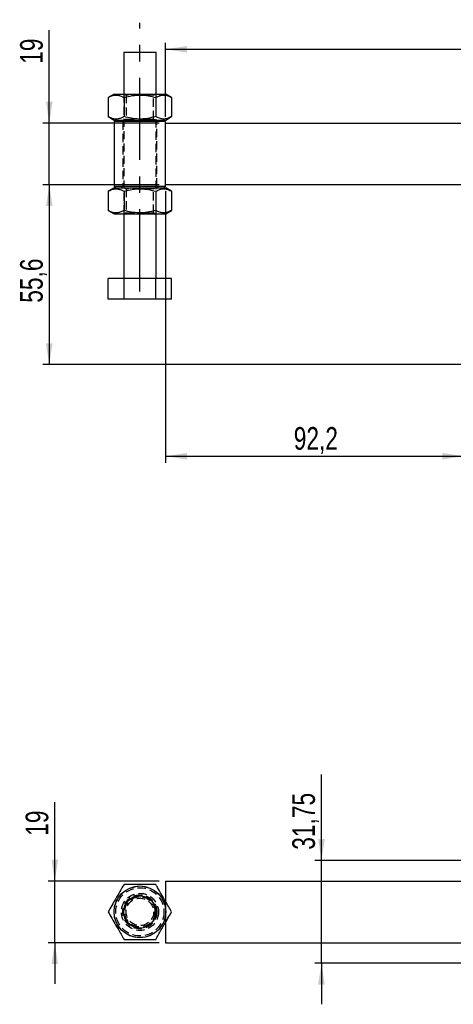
# Model space of a CAD drawing. Extents: x 67 to 774, y 19 to 566.
# Tile 8 of 44: x 67 to 201, y 262 to 566. Entities that reach past the tile are written whole.
import ezdxf

# ---------------------------------------------------------------- set-up
doc = ezdxf.new("R2010")
doc.units = 0
doc.header["$LTSCALE"] = 2
doc.linetypes.add('CENTERX2', pattern=[20.32, 12.7, -2.54, 2.54, -2.54])
doc.linetypes.add('HIDDEN', pattern=[1.905, 1.27, -0.635])
doc.layers.get('0').update_dxf_attribs({"linetype": 'CONTINUOUS'})
doc.layers.add('FORMATO', color=179, linetype='CONTINUOUS')
doc.styles.add('SLDTEXTSTYLE0', font='TXT', dxfattribs={"width": 0.75})
doc.dimstyles.new('SLDDIMSTYLE1', dxfattribs={"dimtxt": 7, "dimasz": 6.604, "dimexe": 0, "dimexo": 0.0625, "dimgap": 1.75, "dimtad": 1, "dimdec": 1, "dimrnd": 1e-09, "dimzin": 12, "dimtxsty": 'SLDTEXTSTYLE0', "dimsah": 1, "dimcen": 0.09, "dimazin": 3, "dimtfac": 1, "dimtdec": 1, "dimtofl": 0, "dimtmove": 0, "dimatfit": 3, "dimtolj": 1, "dimtzin": 12})
doc.dimstyles.new('SLDDIMSTYLE2', dxfattribs={"dimtxt": 7, "dimasz": 6.604, "dimexe": 0, "dimexo": 0.0625, "dimgap": 1.75, "dimtad": 1, "dimdec": 3, "dimrnd": 1e-09, "dimzin": 12, "dimtxsty": 'SLDTEXTSTYLE0', "dimsah": 1, "dimcen": 0.09, "dimazin": 3, "dimtfac": 1, "dimtdec": 3, "dimtofl": 0, "dimtmove": 0, "dimatfit": 3, "dimtolj": 1, "dimtzin": 12})
doc.dimstyles.new('SLDDIMSTYLE3', dxfattribs={"dimtxt": 7, "dimasz": 6.604, "dimexe": 0, "dimexo": 0.0625, "dimgap": 1.75, "dimtad": 1, "dimdec": 0, "dimrnd": 1e-09, "dimzin": 12, "dimtxsty": 'SLDTEXTSTYLE0', "dimsah": 1, "dimcen": 0.09, "dimazin": 3, "dimtfac": 1, "dimtmove": 0, "dimatfit": 3, "dimtolj": 1, "dimtzin": 12})
doc.dimstyles.new('SLDDIMSTYLE5', dxfattribs={"dimtxt": 7, "dimasz": 6.604, "dimexe": 0, "dimexo": 0.0625, "dimgap": 1.75, "dimtad": 1, "dimdec": 0, "dimrnd": 1e-09, "dimzin": 12, "dimtxsty": 'SLDTEXTSTYLE0', "dimsah": 1, "dimcen": 0.09, "dimazin": 3, "dimtfac": 1, "dimtdec": 0, "dimtmove": 0, "dimatfit": 3, "dimtolj": 1, "dimtzin": 12})
doc.dimstyles.new('SLDDIMSTYLE6', dxfattribs={"dimtxt": 7, "dimasz": 6.604, "dimexe": 0, "dimexo": 0.0625, "dimgap": 1.75, "dimtad": 1, "dimdec": 3, "dimrnd": 1e-09, "dimzin": 12, "dimtxsty": 'SLDTEXTSTYLE0', "dimsah": 1, "dimcen": 0.09, "dimazin": 3, "dimtfac": 1, "dimtdec": 3, "dimtmove": 0, "dimatfit": 3, "dimtolj": 1, "dimtzin": 12})

# ---------------------------------------------------------------- blocks, each defined once
blk = doc.blocks.new('_D_1')
at = {"layer": 'FORMATO'}
for p, q in [((109.91, 514.95), (73.95, 514.95)), ((75.95, 514.95), (75.95, 459.35)), ((242.77, 459.35), (73.95, 459.35))]:
    blk.add_line(p, q, dxfattribs=at)
for points in [[(75.95, 514.95), (74.93, 508.35), (76.97, 508.35)], [(75.95, 459.35), (76.97, 465.96), (74.93, 465.96)]]:
    blk.add_solid(points, dxfattribs=at)
at = {"layer": 'FORMATO', "insert": (66.93, 478.49), "char_height": 7, "attachment_point": 1, "rotation": 90, "style": 'SLDTEXTSTYLE0'}
blk.add_mtext('55,6', dxfattribs=at)
blk = doc.blocks.new('_D_2')
at = {"layer": 'FORMATO'}
for p, q in [((111.91, 536), (111.91, 558.84)), ((324.91, 526.48), (324.91, 558.84)), ((111.91, 556.84), (324.91, 556.84))]:
    blk.add_line(p, q, dxfattribs=at)
for points in [[(111.91, 556.84), (118.52, 555.82), (118.52, 557.86)], [(324.91, 556.84), (318.31, 557.86), (318.31, 555.82)]]:
    blk.add_solid(points, dxfattribs=at)
at = {"layer": 'FORMATO', "insert": (210.84, 565.86), "char_height": 7, "attachment_point": 1, "style": 'SLDTEXTSTYLE0'}
blk.add_mtext('213', dxfattribs=at)
blk = doc.blocks.new('_D_3')
at = {"layer": 'FORMATO'}
for p, q in [((75.95, 534), (75.95, 562.7)), ((109.91, 534), (73.95, 534)), ((75.95, 514.95), (75.95, 534)), ((109.91, 514.95), (73.95, 514.95)), ((75.95, 514.95), (75.95, 502.25))]:
    blk.add_line(p, q, dxfattribs=at)
for points in [[(75.95, 534), (76.97, 540.61), (74.93, 540.61)], [(75.95, 514.95), (74.93, 508.35), (76.97, 508.35)]]:
    blk.add_solid(points, dxfattribs=at)
at = {"layer": 'FORMATO', "insert": (66.93, 552.35), "char_height": 7, "attachment_point": 1, "rotation": 90, "style": 'SLDTEXTSTYLE0'}
blk.add_mtext('19', dxfattribs=at)
blk = doc.blocks.new('_D_4')
at = {"layer": 'FORMATO'}
for p, q in [((111.91, 512.95), (111.91, 429.04)), ((204.11, 457.35), (204.11, 429.04)), ((111.91, 431.04), (204.11, 431.04))]:
    blk.add_line(p, q, dxfattribs=at)
for points in [[(111.91, 431.04), (118.52, 430.02), (118.52, 432.05)], [(204.11, 431.04), (197.51, 432.05), (197.51, 430.02)]]:
    blk.add_solid(points, dxfattribs=at)
at = {"layer": 'FORMATO', "insert": (151.56, 440.06), "char_height": 7, "attachment_point": 1, "style": 'SLDTEXTSTYLE0'}
blk.add_mtext('92,2', dxfattribs=at)
blk = doc.blocks.new('_D_6')
at = {"layer": 'FORMATO'}
for p, q in [((77.66, 299.71), (77.66, 324.06)), ((109.91, 299.71), (75.66, 299.71)), ((77.66, 280.66), (77.66, 299.71)), ((109.91, 280.66), (75.66, 280.66)), ((77.66, 280.66), (77.66, 267.96))]:
    blk.add_line(p, q, dxfattribs=at)
for points in [[(77.66, 299.71), (78.68, 306.32), (76.65, 306.32)], [(77.66, 280.66), (76.65, 274.06), (78.68, 274.06)]]:
    blk.add_solid(points, dxfattribs=at)
at = {"layer": 'FORMATO', "insert": (68.64, 313.71), "char_height": 7, "attachment_point": 1, "rotation": 90, "style": 'SLDTEXTSTYLE0'}
blk.add_mtext('19', dxfattribs=at)
blk = doc.blocks.new('_D_10')
at = {"layer": 'FORMATO'}
for p, q in [((160.13, 306.06), (160.13, 332.68)), ((217.61, 306.06), (158.13, 306.06)), ((160.13, 274.31), (160.13, 306.06)), ((217.61, 274.31), (158.13, 274.31)), ((160.13, 274.31), (160.13, 261.61))]:
    blk.add_line(p, q, dxfattribs=at)
for points in [[(160.13, 306.06), (161.15, 312.67), (159.12, 312.67)], [(160.13, 274.31), (159.12, 267.71), (161.15, 267.71)]]:
    blk.add_solid(points, dxfattribs=at)
at = {"layer": 'FORMATO', "insert": (151.11, 309.4), "char_height": 7, "attachment_point": 1, "rotation": 90, "style": 'SLDTEXTSTYLE0'}
blk.add_mtext('31,75', dxfattribs=at)

msp = doc.modelspace()

# ---------------------------------------------------------------- linework, layer by layer
at = {"color": 7, "linetype": 'CONTINUOUS'}
for p, q in [((98.975366, 555.976983), (98.975366, 542.976983)), ((98.975366, 555.976983), (108.975372, 555.976983)), ((108.975372, 542.976983), (108.975372, 555.976983)), ((95.97536, 542.976983), (94.160414, 541.929118)), ((94.160414, 541.929118), (94.160414, 536.024847)), ((95.97536, 542.976983), (111.975363, 542.976983)), ((99.067887, 541.929118), (99.067887, 536.024847)), ((108.88285, 541.929118), (108.88285, 536.024847)), ((113.790324, 541.929118), (111.975363, 542.976983)), ((113.790324, 541.929118), (113.790324, 536.024847)), ((94.160414, 536.024847), (95.97536, 534.976983)), ((111.975363, 534.976983), (113.790324, 536.024847)), ((95.97536, 534.976983), (111.975363, 534.976983)), ((96.537864, 534.976983), (96.03787, 534.476982)), ((96.03787, 534.476982), (96.03787, 514.476983)), ((103.975361, 534.476982), (96.03787, 534.476982)), ((111.912867, 534.476982), (103.975361, 534.476982)), ((111.912867, 534.476982), (111.412859, 534.976983)), ((111.912867, 534.001983), (111.912867, 534.476982)), ((111.912867, 534.001983), (315.387866, 534.001983)), ((111.912867, 514.951983), (111.912867, 534.001983)), ((96.03787, 514.476983), (96.537864, 513.976983)), ((96.03787, 514.476983), (103.975361, 514.476983)), ((103.975361, 514.476983), (111.912867, 514.476983)), ((111.412859, 513.976983), (111.912867, 514.476983)), ((111.912867, 514.476983), (111.912867, 514.951983)), ((267.738899, 514.951983), (111.912867, 514.951983)), ((95.97536, 513.976983), (94.160414, 512.929118)), ((94.160414, 512.929118), (94.160414, 507.024847)), ((95.97536, 513.976983), (111.975363, 513.976983)), ((99.067887, 512.929118), (99.067887, 507.024847)), ((108.88285, 512.929118), (108.88285, 507.024847)), ((113.790324, 512.929118), (111.975363, 513.976983)), ((113.790324, 512.929118), (113.790324, 507.024847)), ((94.160414, 507.024847), (95.97536, 505.976982)), ((95.97536, 505.976982), (111.975363, 505.976982)), ((98.975366, 505.976982), (98.975366, 485.976983)), ((108.975372, 485.976983), (108.975372, 505.976982)), ((111.975363, 505.976982), (113.790324, 507.024847)), ((94.160414, 479.576983), (94.160414, 485.976983)), ((99.067887, 485.976983), (94.160414, 485.976983)), ((99.067887, 479.576983), (99.067887, 485.976983)), ((108.88285, 485.976983), (99.067887, 485.976983)), ((108.88285, 479.576983), (108.88285, 485.976983)), ((113.790324, 485.976983), (108.88285, 485.976983)), ((113.790324, 479.576983), (113.790324, 485.976983)), ((99.067887, 479.576983), (94.160414, 479.576983)), ((108.88285, 479.576983), (99.067887, 479.576983)), ((113.790324, 479.576983), (108.88285, 479.576983)), ((111.912867, 299.714105), (111.912867, 293.440951)), ((111.912867, 299.714105), (315.387866, 299.714105)), ((111.912867, 286.937258), (111.912867, 280.664104)), ((111.912867, 280.664104), (315.387866, 280.664104))]:
    msp.add_line(p, q, dxfattribs=at)
at = {"color": 7, "linetype": 'HIDDEN'}
for p, q in [((98.975366, 542.976983), (98.975366, 505.976982)), ((99.302104, 542.976983), (99.725371, 542.680612)), ((104.272312, 542.680612), (99.725371, 542.680612)), ((99.725371, 542.680612), (99.725371, 535.273354)), ((108.225366, 542.680612), (104.365518, 542.680612)), ((108.225366, 542.680612), (108.648634, 542.976983)), ((108.225366, 535.273354), (108.225366, 542.680612)), ((108.975372, 505.976982), (108.975372, 542.976983)), ((98.225361, 534.976983), (98.725369, 534.476982)), ((98.725369, 534.476982), (98.725369, 514.476983)), ((99.725371, 535.273354), (99.302104, 534.976983)), ((99.725371, 535.273354), (103.590509, 535.273354)), ((103.680706, 535.273354), (106.100371, 535.273354)), ((106.100371, 535.273354), (108.225366, 535.273354)), ((108.648634, 534.976983), (108.225366, 535.273354)), ((109.225368, 534.476982), (109.725362, 534.976983)), ((109.225368, 514.476983), (109.225368, 534.476982)), ((98.725369, 514.476983), (98.225361, 513.976983)), ((109.725362, 513.976983), (109.225368, 514.476983)), ((99.302104, 513.976983), (99.725371, 513.680612)), ((104.272312, 513.680612), (99.725371, 513.680612)), ((99.725371, 513.680612), (99.725371, 506.273353)), ((108.225366, 513.680612), (104.365518, 513.680612)), ((108.225366, 513.680612), (108.648634, 513.976983)), ((108.225366, 506.273353), (108.225366, 513.680612)), ((99.725371, 506.273353), (99.302104, 505.976982)), ((99.725371, 506.273353), (103.590509, 506.273353)), ((103.680706, 506.273353), (106.100371, 506.273353)), ((106.100371, 506.273353), (108.225366, 506.273353)), ((108.648634, 505.976982), (108.225366, 506.273353)), ((111.912867, 293.440951), (111.912867, 286.937258))]:
    msp.add_line(p, q, dxfattribs=at)
at = {"color": 7, "linetype": 'CONTINUOUS'}
for radius in [8, 5]:
    msp.add_circle((103.975366, 290.189104), radius, dxfattribs=at)
at = {"color": 7, "linetype": 'HIDDEN'}
for radius in [7.9375, 7.4375, 5.75, 5.25, 4.673261, 4.25]:
    msp.add_circle((103.975366, 290.189104), radius, dxfattribs=at)
at = {"color": 7, "linetype": 'CONTINUOUS'}
for points, knots in [([(94.160414, 541.929118), (94.338488, 542.026851), (94.91909, 542.345502), (95.937921, 542.696798), (97.101739, 542.709897), (98.152024, 542.415541), (98.761484, 542.091852), (99.067887, 541.929118)], [0, 0, 0, 0, 0.1112578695, 0.3627510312, 0.6203152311, 0.8091149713, 1, 1, 1, 1]), ([(99.067887, 541.929118), (99.919758, 542.148396), (101.641967, 542.591704), (104.193651, 542.753881), (106.632891, 542.515839), (108.128297, 542.125883), (108.88285, 541.929118)], [0, 0, 0, 0, 0.2646049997, 0.534946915, 0.7653430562, 1, 1, 1, 1]), ([(108.88285, 541.929118), (109.308782, 542.148396), (110.169881, 542.591706), (111.445733, 542.753881), (112.665335, 542.515837), (113.413043, 542.125883), (113.790324, 541.929118)], [0, 0, 0, 0, 0.2646047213, 0.5349477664, 0.7653426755, 1, 1, 1, 1]), ([(99.067887, 536.024847), (98.764588, 535.863634), (98.155173, 535.539712), (97.115511, 535.247092), (95.948797, 535.254867), (94.929372, 535.602821), (94.338485, 535.927116), (94.160414, 536.024847)], [0, 0, 0, 0, 0.1889642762, 0.3796824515, 0.630819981, 0.8887425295, 1, 1, 1, 1]), ([(108.88285, 536.024847), (108.03098, 535.805569), (106.308766, 535.362258), (103.757082, 535.200085), (101.317842, 535.438127), (99.822441, 535.828082), (99.067887, 536.024847)], [0, 0, 0, 0, 0.2646050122, 0.5349484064, 0.7653430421, 1, 1, 1, 1]), ([(113.790324, 536.024847), (113.364385, 535.805569), (112.503272, 535.362259), (111.227449, 535.200085), (110.007819, 535.438125), (109.260123, 535.828082), (108.88285, 536.024847)], [0, 0, 0, 0, 0.2646054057, 0.534947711, 0.7653433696, 1, 1, 1, 1]), ([(94.160414, 512.929118), (94.338488, 513.026851), (94.91909, 513.345504), (95.937922, 513.696797), (97.101739, 513.709896), (98.152024, 513.41554), (98.761484, 513.091851), (99.067887, 512.929118)], [0, 0, 0, 0, 0.1112578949, 0.3627510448, 0.6203152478, 0.8091149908, 1, 1, 1, 1]), ([(99.067887, 512.929118), (99.919757, 513.148396), (101.641967, 513.591706), (104.193651, 513.75388), (106.632891, 513.51584), (108.128297, 513.125883), (108.88285, 512.929118)], [0, 0, 0, 0, 0.2646050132, 0.5349469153, 0.7653430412, 1, 1, 1, 1]), ([(108.88285, 512.929118), (109.308782, 513.148396), (110.169881, 513.591707), (111.445733, 513.75388), (112.665335, 513.515839), (113.413043, 513.125883), (113.790324, 512.929118)], [0, 0, 0, 0, 0.2646047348, 0.5349477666, 0.7653426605, 1, 1, 1, 1]), ([(99.067887, 507.024847), (98.764588, 506.863634), (98.155173, 506.53971), (97.115511, 506.247091), (95.948797, 506.254866), (94.929372, 506.602822), (94.338485, 506.927117), (94.160414, 507.024847)], [0, 0, 0, 0, 0.1889642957, 0.3796824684, 0.6308199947, 0.8887425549, 1, 1, 1, 1]), ([(108.88285, 507.024847), (108.03098, 506.80557), (106.308766, 506.36226), (103.757082, 506.200084), (101.317842, 506.438128), (99.822441, 506.828083), (99.067887, 507.024847)], [0, 0, 0, 0, 0.2646049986, 0.5349484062, 0.7653430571, 1, 1, 1, 1]), ([(113.790324, 507.024847), (113.364385, 506.80557), (112.503272, 506.362261), (111.227449, 506.200085), (110.007819, 506.438127), (109.260123, 506.828083), (108.88285, 507.024847)], [0, 0, 0, 0, 0.2646053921, 0.5349477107, 0.7653433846, 1, 1, 1, 1]), ([(99.067887, 298.689105), (98.641956, 297.951364), (97.780855, 296.459883), (96.505009, 294.250064), (95.285383, 292.137625), (94.537687, 290.842567), (94.160414, 290.189104)], [0, 0, 0, 0, 0.2646047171, 0.5349477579, 0.765343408, 1, 1, 1, 1]), ([(108.88285, 298.689105), (108.03098, 298.689105), (106.308766, 298.689105), (103.757082, 298.689105), (101.317842, 298.689105), (99.822441, 298.689105), (99.067887, 298.689105)], [0, 0, 0, 0, 0.2646049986, 0.5349484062, 0.7653430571, 1, 1, 1, 1]), ([(113.790324, 290.189104), (113.487024, 290.714437), (112.87761, 291.769977), (111.837948, 293.570717), (110.671234, 295.59153), (109.651808, 297.357229), (109.060922, 298.380675), (108.88285, 298.689105)], [0, 0, 0, 0, 0.1889642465, 0.3796824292, 0.6308199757, 0.8887425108, 1, 1, 1, 1]), ([(94.160414, 290.189104), (94.338488, 289.88067), (94.91909, 288.875036), (95.937921, 287.110384), (97.101739, 285.094563), (98.152024, 283.275444), (98.761484, 282.219817), (99.067887, 281.689104)], [0, 0, 0, 0, 0.1112578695, 0.3627510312, 0.6203152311, 0.8091149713, 1, 1, 1, 1]), ([(108.88285, 281.689104), (109.308782, 282.426845), (110.169881, 283.918326), (111.445733, 286.12814), (112.665335, 288.240592), (113.413043, 289.535644), (113.790324, 290.189104)], [0, 0, 0, 0, 0.2646047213, 0.5349477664, 0.7653426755, 1, 1, 1, 1]), ([(99.067887, 281.689104), (99.919758, 281.689104), (101.641967, 281.689104), (104.193651, 281.689104), (106.632891, 281.689104), (108.128297, 281.689104), (108.88285, 281.689104)], [0, 0, 0, 0, 0.2646049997, 0.534946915, 0.7653430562, 1, 1, 1, 1])]:
    msp.add_open_spline(points, degree=3, knots=knots, dxfattribs=at)
at = {"layer": 'FORMATO', "linetype": 'CENTERX2'}
msp.add_line((103.975366, 481.976983), (103.975366, 564.976983), dxfattribs=at)

# ---------------------------------------------------------------- dimensions: what is measured, and where the dimension line sits
at = {"layer": 'FORMATO'}
for base, p1, p2, angle, dimstyle, picture, middle in [((324.912866, 556.840376), (111.912866, 534.001983), (324.912866, 524.476983), 0, 'SLDDIMSTYLE2', '_D_2', (218.601923, 556.840376)), ((75.949951, 534.001983), (111.912866, 514.951983), (111.912866, 534.001983), 90, 'SLDDIMSTYLE3', '_D_3', (75.949951, 557.523338)), ((75.950785, 459.351983), (111.912866, 514.951983), (244.770372, 459.351983), 90, 'SLDDIMSTYLE1', '_D_1', (75.950785, 487.540786)), ((160.133912, 306.064104), (219.612866, 274.314104), (219.612866, 306.064104), 90, 'SLDDIMSTYLE6', '_D_10', (160.133912, 321.040416)), ((77.663963, 299.714104), (111.912866, 280.664104), (111.912866, 299.714104), 90, 'SLDDIMSTYLE5', '_D_6', (77.663963, 318.885147))]:
    dim = msp.add_linear_dim(base=base, p1=p1, p2=p2, angle=angle, dimstyle=dimstyle, dxfattribs=at)
    dim.commit()
    dim.dimension.update_dxf_attribs({"geometry": picture, "text_midpoint": middle, "dimtype": 160})
dim = msp.add_linear_dim(base=(204.112866, 431.037792), p1=(111.912866, 514.951983), p2=(204.112866, 459.351983), dimstyle='SLDDIMSTYLE2', dxfattribs=at)
dim.commit()
dim.dimension.update_dxf_attribs({"geometry": '_D_4', "text_midpoint": (160.612257, 431.037792), "dimtype": 160})

doc.saveas('drawing.dxf')
